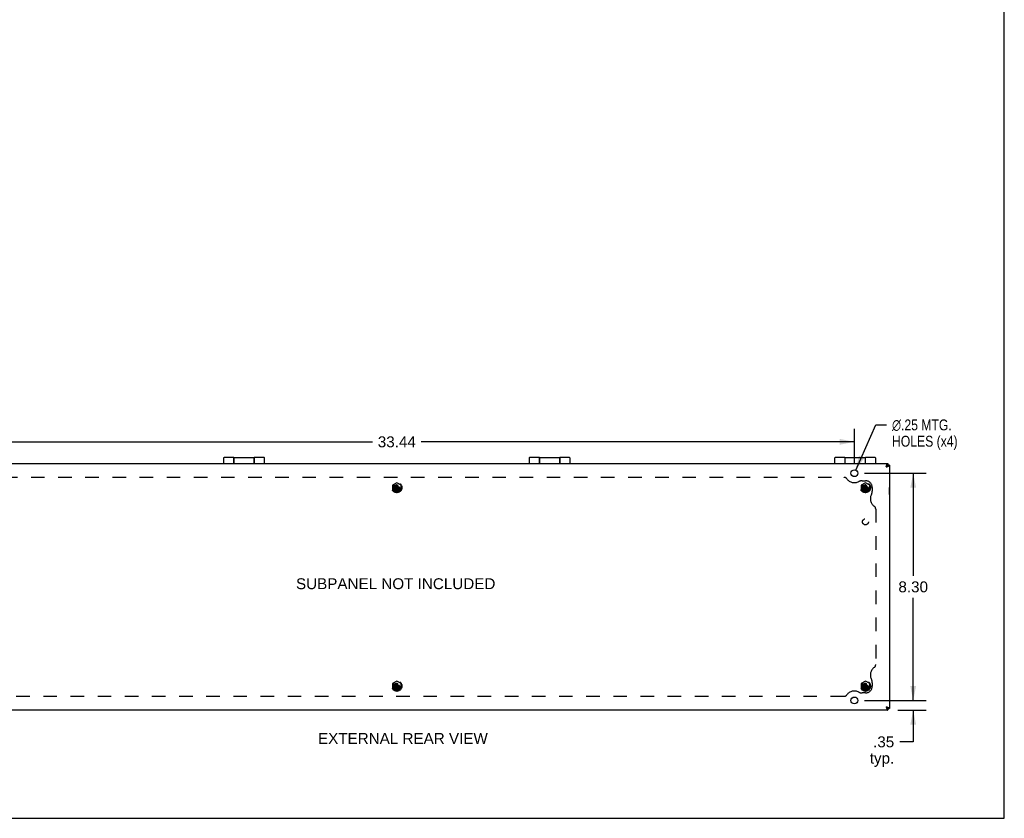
# Model space of a CAD drawing. Header units: inches. Extents: x 0 to 90.2, y 0 to 58.3.
# Tile 6 of 7: x 54.2 to 90.2, y 0 to 29.2. Entities that reach past the tile are written whole.
import ezdxf

# ---------------------------------------------------------------- set-up
doc = ezdxf.new("R2010")
doc.units = ezdxf.units.IN
doc.header["$LTSCALE"] = 4.958751
doc.header["$MEASUREMENT"] = 0
doc.linetypes.add('HIDDEN', pattern=[0.2, 0.1, -0.1])
doc.layers.get('0').update_dxf_attribs({"linetype": 'CONTINUOUS'})
for name, color, linetype in [('02___PRT_ALL_AXES', 7, 'CONTINUOUS'), ('06___PRT_ALL_SURFS', 7, 'CONTINUOUS'), ('DEFAULT_2', 8, 'HIDDEN'), ('DIMENSIONS', 7, 'CONTINUOUS')]:
    doc.layers.add(name, color=color, linetype=linetype)
doc.styles.get("Standard").update_dxf_attribs({"font": 'arial.ttf'})
doc.styles.add('TEXTSTYLE_1', font='gdt', dxfattribs={"width": 0.8})
doc.dimstyles.new('DIMSTYLE_1', dxfattribs={"dimtxt": 0.397761, "dimasz": 0.530348, "dimexe": 0.09, "dimexo": 0.07, "dimgap": 0.0375, "dimtad": 0, "dimtih": 1, "dimtoh": 1, "dimzin": 4, "dimdsep": 46, "dimtxsty": 'Standard', "dimblk": '_FILLED', "dimblk1": '_FILLED', "dimblk2": '_FILLED', "dimcen": 0.09, "dimazin": 1, "dimtfac": 1, "dimtofl": 0, "dimtmove": 0, "dimatfit": 3, "dimldrblk": '_FILLED', "dimfxl": 1, "dimtolj": 1, "dimtzin": 4, "dimarcsym": 0})
doc.dimstyles.new('DIMSTYLE_2', dxfattribs={"dimtxt": 0.397761, "dimasz": 0.530348, "dimexe": 0.09, "dimexo": 0.07, "dimgap": 0.09, "dimtad": 0, "dimtih": 1, "dimtoh": 1, "dimzin": 4, "dimdsep": 46, "dimtxsty": 'Standard', "dimblk": '_FILLED', "dimblk1": '_FILLED', "dimblk2": '_FILLED', "dimcen": 0.09, "dimazin": 1, "dimtfac": 1, "dimtofl": 0, "dimtmove": 0, "dimatfit": 1, "dimldrblk": '_FILLED', "dimfxl": 1, "dimtolj": 1, "dimtzin": 4, "dimarcsym": 0})

# ---------------------------------------------------------------- blocks, each defined once
blk = doc.blocks.new('_FILLED')
at = {"color": 0, "linetype": 'ByBlock'}
blk.add_solid([(0, 0), (-1, 0.2), (-1, -0.2)], dxfattribs=at)
blk = doc.blocks.new('*D15')
at = {"layer": 'DIMENSIONS', "color": 2, "linetype": 'Continuous'}
for p, q in [((51.241, 12.975), (51.241, 14.229)), ((84.679, 12.975), (84.679, 14.229)), ((51.241, 13.751), (67.067, 13.751)), ((84.679, 13.751), (68.854, 13.751))]:
    blk.add_line(p, q, dxfattribs=at)
at = {"layer": 'DIMENSIONS', "color": 2, "linetype": 'Continuous', "xscale": 0.5303476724, "yscale": 0.5303476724, "zscale": 0.5303476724, "rotation": 180}
blk.add_blockref('_FILLED', (51.241, 13.751), dxfattribs=at)
at = {"layer": 'DIMENSIONS', "color": 2, "linetype": 'Continuous', "xscale": 0.5303476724, "yscale": 0.5303476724, "zscale": 0.5303476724}
blk.add_blockref('_FILLED', (84.679, 13.751), dxfattribs=at)
at = {"layer": 'DIMENSIONS', "color": 2, "linetype": 'Continuous', "insert": (67.96, 13.95), "char_height": 0.3978, "width": 1.38994, "attachment_point": 2, "line_spacing_factor": 0.9}
blk.add_mtext('33.44', dxfattribs=at)
blk = doc.blocks.new('*D16')
at = {"layer": 'DIMENSIONS', "color": 2, "linetype": 'Continuous'}
for p, q in [((85.051, 12.604), (87.307, 12.604)), ((86.83, 12.604), (86.83, 8.852)), ((86.83, 4.304), (86.83, 8.056)), ((85.051, 4.304), (87.307, 4.304))]:
    blk.add_line(p, q, dxfattribs=at)
at = {"layer": 'DIMENSIONS', "color": 2, "linetype": 'Continuous', "xscale": 0.5303476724, "yscale": 0.5303476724, "zscale": 0.5303476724}
for p, rotation in [((86.83, 12.604), 90), ((86.83, 4.304), 270)]:
    blk.add_blockref('_FILLED', p, dxfattribs=dict(at, rotation=rotation))
at = {"layer": 'DIMENSIONS', "color": 2, "linetype": 'Continuous', "insert": (86.83, 8.653), "char_height": 0.3978, "width": 1.0809, "attachment_point": 2, "line_spacing_factor": 0.9}
blk.add_mtext('8.30', dxfattribs=at)
blk = doc.blocks.new('*D17')
at = {"layer": 'DIMENSIONS', "color": 2, "linetype": 'Continuous'}
for p, q in [((86.83, 4.304), (86.83, 5.365)), ((85.051, 4.304), (87.307, 4.304)), ((86.272, 3.954), (87.307, 3.954)), ((86.83, 3.954), (86.83, 2.793)), ((86.83, 2.793), (86.336, 2.793))]:
    blk.add_line(p, q, dxfattribs=at)
at = {"layer": 'DIMENSIONS', "color": 2, "linetype": 'Continuous', "xscale": 0.5303476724, "yscale": 0.5303476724, "zscale": 0.5303476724}
for p, rotation in [((86.83, 4.304), 270), ((86.83, 3.954), 90)]:
    blk.add_blockref('_FILLED', p, dxfattribs=dict(at, rotation=rotation))
at = {"layer": 'DIMENSIONS', "color": 2, "linetype": 'Continuous', "insert": (86.137, 2.992), "char_height": 0.3978, "width": 0.89459, "attachment_point": 3, "line_spacing_factor": 0.9}
blk.add_mtext('.35\\Ptyp.', dxfattribs=at)
blk = doc.blocks.new('*D18')
at = {"layer": 'DIMENSIONS', "color": 2, "linetype": 'Continuous'}
for p, q in [((84.73, 12.719), (85.461, 14.369)), ((85.461, 14.369), (85.857, 14.369))]:
    blk.add_line(p, q, dxfattribs=at)
at = {"layer": 'DIMENSIONS', "color": 2, "linetype": 'Continuous', "xscale": 0.5303476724, "yscale": 0.5303476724, "zscale": 0.5303476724, "rotation": 246.1186697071}
blk.add_blockref('_FILLED', (84.73, 12.719), dxfattribs=at)
at = {"layer": 'DIMENSIONS', "color": 2, "linetype": 'Continuous', "insert": (86.056, 14.568), "char_height": 0.39776, "width": 2.99134, "attachment_point": 1, "line_spacing_factor": 0.9, "style": 'TEXTSTYLE_1'}
blk.add_mtext('{\\fgdt;n}\\fArial;.25 MTG.\\PHOLES (x4)', dxfattribs=at)

msp = doc.modelspace()

# ---------------------------------------------------------------- linework, layer by layer
at = {"color": 7, "linetype": 'Continuous'}
for p, q in [((90.159, 0), (90.159, 58.338)), ((61.627, 13.154), (61.627, 12.954)), ((62.002, 13.174), (62.002, 12.954)), ((62.007, 12.954), (62.007, 13.174)), ((62.747, 13.174), (62.747, 12.954)), ((62.752, 12.954), (62.752, 13.174)), ((63.127, 12.954), (63.127, 13.154)), ((72.794, 13.154), (72.794, 12.954)), ((73.169, 13.174), (73.169, 12.954)), ((73.174, 12.954), (73.174, 13.174)), ((73.914, 13.174), (73.914, 12.954)), ((73.919, 12.954), (73.919, 13.174)), ((74.294, 12.954), (74.294, 13.154)), ((83.96, 13.154), (83.96, 12.954)), ((84.335, 13.174), (84.335, 12.954)), ((84.34, 12.954), (84.34, 13.174)), ((85.08, 13.174), (85.08, 12.954)), ((85.085, 12.954), (85.085, 13.174)), ((85.46, 12.954), (85.46, 13.154)), ((85.9, 12.954), (85.9, 12.894)), ((85.879, 12.873), (85.84, 12.834)), ((85.9, 12.924), (85.93, 12.924)), ((85.96, 12.894), (85.9, 12.894)), ((85.964, 12.082), (85.96, 12.082)), ((85.964, 11.826), (85.964, 12.082)), ((85.964, 11.826), (85.96, 11.826)), ((85.84, 4.074), (85.879, 4.036)), ((85.96, 4.014), (85.9, 4.014)), ((85.9, 3.954), (85.9, 4.014)), ((85.9, 3.984), (85.93, 3.984)), ((0, 0), (90.159, 0))]:
    msp.add_line(p, q, dxfattribs=at)
at = {"color": 3, "linetype": 'Continuous'}
for p, q in [((50.02, 12.954), (85.9, 12.954)), ((85.93, 12.924), (85.93, 12.894)), ((85.96, 12.894), (85.96, 4.014)), ((85.93, 4.014), (85.93, 3.984)), ((85.9, 3.954), (50.02, 3.954))]:
    msp.add_line(p, q, dxfattribs=at)
for points in [[(85.84, 12.834), (85.843, 12.843), (85.846, 12.851), (85.849, 12.86), (85.851, 12.868), (85.854, 12.876), (85.857, 12.884), (85.859, 12.892), (85.862, 12.899), (85.865, 12.906), (85.868, 12.913), (85.87, 12.919), (85.873, 12.925), (85.876, 12.93), (85.879, 12.935), (85.881, 12.94), (85.884, 12.943), (85.887, 12.947), (85.889, 12.949), (85.892, 12.952), (85.895, 12.953), (85.898, 12.954), (85.9, 12.954)], [(85.84, 12.834), (85.849, 12.837), (85.857, 12.84), (85.866, 12.842), (85.874, 12.845), (85.882, 12.848), (85.89, 12.851), (85.898, 12.853), (85.905, 12.856), (85.912, 12.859), (85.919, 12.862), (85.925, 12.864), (85.931, 12.867), (85.936, 12.87), (85.941, 12.872), (85.946, 12.875), (85.949, 12.878), (85.953, 12.881), (85.955, 12.883), (85.958, 12.886), (85.959, 12.889), (85.96, 12.892), (85.96, 12.894)], [(85.84, 4.074), (85.849, 4.072), (85.857, 4.069), (85.866, 4.066), (85.874, 4.063), (85.882, 4.061), (85.89, 4.058), (85.898, 4.055), (85.905, 4.052), (85.912, 4.05), (85.919, 4.047), (85.925, 4.044), (85.931, 4.042), (85.936, 4.039), (85.941, 4.036), (85.946, 4.033), (85.949, 4.031), (85.953, 4.028), (85.955, 4.025), (85.958, 4.022), (85.959, 4.02), (85.96, 4.017), (85.96, 4.014)], [(85.84, 4.074), (85.843, 4.066), (85.846, 4.057), (85.849, 4.049), (85.851, 4.04), (85.854, 4.032), (85.857, 4.024), (85.859, 4.017), (85.862, 4.009), (85.865, 4.002), (85.868, 3.996), (85.87, 3.989), (85.873, 3.984), (85.876, 3.978), (85.879, 3.973), (85.881, 3.969), (85.884, 3.965), (85.887, 3.962), (85.889, 3.959), (85.892, 3.957), (85.895, 3.955), (85.898, 3.955), (85.9, 3.954)]]:
    msp.add_lwpolyline(points, dxfattribs=at)
at = {"color": 7, "linetype": 'Continuous'}
for points in [[(85.84, 12.834), (85.846, 12.838), (85.851, 12.841), (85.856, 12.844), (85.861, 12.848), (85.866, 12.851), (85.87, 12.854), (85.875, 12.858), (85.879, 12.861), (85.883, 12.864), (85.886, 12.868), (85.89, 12.871), (85.892, 12.874), (85.895, 12.878), (85.897, 12.881), (85.898, 12.884), (85.899, 12.888), (85.9, 12.891), (85.9, 12.894)], [(85.84, 12.834), (85.844, 12.839), (85.847, 12.845), (85.85, 12.85), (85.854, 12.855), (85.857, 12.86), (85.86, 12.864), (85.864, 12.869), (85.867, 12.873), (85.87, 12.877), (85.874, 12.88), (85.877, 12.883), (85.88, 12.886), (85.884, 12.889), (85.887, 12.891), (85.89, 12.892), (85.894, 12.893), (85.897, 12.894), (85.9, 12.894)], [(85.9, 12.894), (85.898, 12.894), (85.896, 12.893), (85.894, 12.892), (85.892, 12.891), (85.89, 12.889), (85.887, 12.886), (85.885, 12.883), (85.883, 12.88), (85.881, 12.877), (85.879, 12.873)], [(85.9, 12.894), (85.9, 12.892), (85.899, 12.89), (85.898, 12.888), (85.897, 12.886), (85.895, 12.884), (85.892, 12.881), (85.89, 12.879), (85.886, 12.877), (85.883, 12.875), (85.879, 12.873)], [(85.84, 4.074), (85.846, 4.071), (85.851, 4.068), (85.856, 4.064), (85.861, 4.061), (85.866, 4.058), (85.87, 4.054), (85.875, 4.051), (85.879, 4.048), (85.883, 4.044), (85.886, 4.041), (85.89, 4.038), (85.892, 4.034), (85.895, 4.031), (85.897, 4.028), (85.898, 4.024), (85.899, 4.021), (85.9, 4.018), (85.9, 4.014)], [(85.84, 4.074), (85.844, 4.069), (85.847, 4.064), (85.85, 4.059), (85.854, 4.054), (85.857, 4.049), (85.86, 4.044), (85.864, 4.04), (85.867, 4.036), (85.87, 4.032), (85.874, 4.028), (85.877, 4.025), (85.88, 4.022), (85.884, 4.02), (85.887, 4.018), (85.89, 4.016), (85.894, 4.015), (85.897, 4.014), (85.9, 4.014)], [(85.9, 4.014), (85.898, 4.014), (85.896, 4.015), (85.894, 4.016), (85.892, 4.018), (85.89, 4.02), (85.887, 4.022), (85.885, 4.025), (85.883, 4.028), (85.881, 4.032), (85.879, 4.036)], [(85.9, 4.014), (85.9, 4.016), (85.899, 4.019), (85.898, 4.021), (85.897, 4.023), (85.895, 4.025), (85.892, 4.027), (85.89, 4.029), (85.886, 4.031), (85.883, 4.034), (85.879, 4.036)]]:
    msp.add_lwpolyline(points, dxfattribs=at)
for centre, start, end in [((61.647, 13.154), 90, 180), ((63.107, 13.154), 0, 90), ((72.814, 13.154), 90, 180), ((74.274, 13.154), 0, 90), ((83.98, 13.154), 90, 180), ((85.44, 13.154), 0, 90)]:
    msp.add_arc(centre, 0.02, start, end, dxfattribs=at)
at = {"layer": '02___PRT_ALL_AXES', "color": 7, "linetype": 'Continuous'}
for p, q in [((62.002, 13.174), (61.647, 13.174)), ((62.002, 13.094), (62.007, 13.094)), ((62.007, 13.174), (62.747, 13.174)), ((62.747, 13.094), (62.752, 13.094)), ((63.107, 13.174), (62.752, 13.174)), ((73.169, 13.174), (72.814, 13.174)), ((73.169, 13.094), (73.174, 13.094)), ((73.174, 13.174), (73.914, 13.174)), ((73.914, 13.094), (73.919, 13.094)), ((74.274, 13.174), (73.919, 13.174)), ((84.335, 13.174), (83.98, 13.174)), ((84.335, 13.094), (84.34, 13.094)), ((84.34, 13.174), (85.08, 13.174)), ((85.08, 13.094), (85.085, 13.094)), ((85.44, 13.174), (85.085, 13.174))]:
    msp.add_line(p, q, dxfattribs=at)
at = {"layer": '02___PRT_ALL_AXES', "color": 3, "linetype": 'Continuous'}
for centre in [(84.679, 12.604), (84.679, 4.304)]:
    msp.add_circle(centre, 0.125, dxfattribs=at)
at = {"layer": '02___PRT_ALL_AXES', "color": 8, "linetype": 'HIDDEN'}
for centre, radius in [((67.96, 12.079), 0.141), ((67.96, 12.079), 0.125), ((85.085, 12.079), 0.141), ((85.085, 12.079), 0.125), ((85.085, 10.829), 0.109), ((67.96, 4.829), 0.141), ((67.96, 4.829), 0.125), ((85.085, 4.829), 0.141), ((85.085, 4.829), 0.125)]:
    msp.add_circle(centre, radius, dxfattribs=at)
at = {"layer": '06___PRT_ALL_SURFS', "color": 8, "linetype": 'HIDDEN'}
for p, q in [((67.96, 12.259), (67.804, 12.169)), ((68.116, 12.169), (67.96, 12.259)), ((85.085, 12.259), (84.929, 12.169)), ((85.241, 12.169), (85.085, 12.259)), ((67.804, 12.169), (67.804, 11.989)), ((67.804, 11.989), (67.96, 11.899)), ((67.96, 11.899), (68.116, 11.989)), ((68.116, 11.989), (68.116, 12.169)), ((84.929, 12.169), (84.929, 11.989)), ((84.929, 11.989), (85.085, 11.899)), ((85.085, 11.899), (85.241, 11.989)), ((85.241, 11.989), (85.241, 12.169)), ((67.96, 5.009), (67.804, 4.919)), ((67.804, 4.919), (67.804, 4.739)), ((67.804, 4.739), (67.96, 4.649)), ((68.116, 4.919), (67.96, 5.009)), ((67.96, 4.649), (68.116, 4.739)), ((68.116, 4.739), (68.116, 4.919)), ((85.085, 5.009), (84.929, 4.919)), ((84.929, 4.919), (84.929, 4.739)), ((84.929, 4.739), (85.085, 4.649)), ((85.241, 4.919), (85.085, 5.009)), ((85.085, 4.649), (85.241, 4.739)), ((85.241, 4.739), (85.241, 4.919))]:
    msp.add_line(p, q, dxfattribs=at)
for centre in [(67.96, 12.079), (85.085, 12.079), (67.96, 4.829), (85.085, 4.829)]:
    msp.add_circle(centre, 0.14, dxfattribs=at)
at = {"layer": 'DEFAULT_2', "color": 8, "linetype": 'HIDDEN'}
for p, q in [((51.618, 12.454), (84.303, 12.454)), ((84.96, 12.329), (85.085, 12.329)), ((67.861, 12.064), (68.06, 12.095)), ((67.862, 12.095), (67.861, 12.095)), ((67.861, 12.095), (68.06, 12.064)), ((67.861, 12.064), (67.862, 12.064)), ((67.892, 12.095), (67.862, 12.095)), ((67.862, 12.064), (67.892, 12.064)), ((67.925, 12.114), (67.892, 12.095)), ((67.892, 12.064), (68.029, 12.095)), ((67.892, 12.095), (68.029, 12.064)), ((67.892, 12.064), (67.925, 12.044)), ((67.945, 12.148), (67.925, 12.114)), ((67.925, 12.044), (67.995, 12.114)), ((67.925, 12.114), (67.995, 12.044)), ((67.925, 12.044), (67.945, 12.011)), ((67.945, 12.179), (67.945, 12.178)), ((67.945, 11.98), (67.976, 12.179)), ((67.976, 11.98), (67.945, 12.179)), ((67.945, 12.178), (67.945, 12.148)), ((67.945, 12.011), (67.976, 12.148)), ((67.976, 12.011), (67.945, 12.148)), ((67.945, 12.011), (67.945, 11.981)), ((67.945, 11.981), (67.945, 11.98)), ((67.96, 12.079), (67.96, 12.153)), ((67.96, 12.079), (68.054, 12.079)), ((67.976, 12.178), (67.976, 12.179)), ((67.976, 12.148), (67.976, 12.178)), ((67.995, 12.114), (67.976, 12.148)), ((67.976, 12.011), (67.995, 12.044)), ((67.976, 11.981), (67.976, 12.011)), ((67.976, 11.98), (67.976, 11.981)), ((68.029, 12.095), (67.995, 12.114)), ((67.995, 12.044), (68.029, 12.064)), ((68.059, 12.095), (68.029, 12.095)), ((68.029, 12.064), (68.059, 12.064)), ((68.06, 12.095), (68.059, 12.095)), ((68.059, 12.064), (68.06, 12.064)), ((84.986, 12.064), (85.185, 12.095)), ((84.987, 12.095), (84.986, 12.095)), ((84.986, 12.095), (85.185, 12.064)), ((84.986, 12.064), (84.987, 12.064)), ((85.017, 12.095), (84.987, 12.095)), ((84.987, 12.064), (85.017, 12.064)), ((85.05, 12.114), (85.017, 12.095)), ((85.017, 12.064), (85.154, 12.095)), ((85.017, 12.095), (85.154, 12.064)), ((85.017, 12.064), (85.05, 12.044)), ((85.07, 12.148), (85.05, 12.114)), ((85.05, 12.044), (85.12, 12.114)), ((85.05, 12.114), (85.12, 12.044)), ((85.05, 12.044), (85.07, 12.011)), ((85.07, 12.179), (85.07, 12.178)), ((85.07, 11.98), (85.101, 12.179)), ((85.101, 11.98), (85.07, 12.179)), ((85.07, 12.178), (85.07, 12.148)), ((85.07, 12.011), (85.101, 12.148)), ((85.101, 12.011), (85.07, 12.148)), ((85.07, 12.011), (85.07, 11.981)), ((85.07, 11.981), (85.07, 11.98)), ((85.085, 12.079), (85.085, 12.153)), ((85.085, 12.079), (85.179, 12.079)), ((85.101, 12.178), (85.101, 12.179)), ((85.101, 12.148), (85.101, 12.178)), ((85.12, 12.114), (85.101, 12.148)), ((85.101, 12.011), (85.12, 12.044)), ((85.101, 11.981), (85.101, 12.011)), ((85.101, 11.98), (85.101, 11.981)), ((85.154, 12.095), (85.12, 12.114)), ((85.12, 12.044), (85.154, 12.064)), ((85.184, 12.095), (85.154, 12.095)), ((85.154, 12.064), (85.184, 12.064)), ((85.185, 12.095), (85.184, 12.095)), ((85.184, 12.064), (85.185, 12.064)), ((85.335, 12.079), (85.335, 11.954)), ((85.46, 11.296), (85.46, 5.612)), ((67.861, 4.814), (68.06, 4.845)), ((67.862, 4.845), (67.861, 4.845)), ((67.861, 4.845), (68.06, 4.814)), ((67.861, 4.814), (67.862, 4.814)), ((67.892, 4.845), (67.862, 4.845)), ((67.862, 4.814), (67.892, 4.814)), ((67.925, 4.864), (67.892, 4.845)), ((67.892, 4.814), (68.029, 4.845)), ((67.892, 4.845), (68.029, 4.814)), ((67.892, 4.814), (67.925, 4.794)), ((67.945, 4.898), (67.925, 4.864)), ((67.925, 4.864), (67.995, 4.794)), ((67.925, 4.794), (67.995, 4.864)), ((67.925, 4.794), (67.945, 4.761)), ((67.945, 4.929), (67.945, 4.928)), ((67.976, 4.73), (67.945, 4.929)), ((67.945, 4.73), (67.976, 4.929)), ((67.945, 4.928), (67.945, 4.898)), ((67.945, 4.898), (67.976, 4.761)), ((67.945, 4.761), (67.976, 4.898)), ((67.945, 4.761), (67.945, 4.731)), ((67.945, 4.731), (67.945, 4.73)), ((67.96, 4.829), (67.96, 4.903)), ((67.96, 4.829), (68.054, 4.829)), ((67.976, 4.928), (67.976, 4.929)), ((67.976, 4.898), (67.976, 4.928)), ((67.995, 4.864), (67.976, 4.898)), ((67.976, 4.761), (67.995, 4.794)), ((67.976, 4.731), (67.976, 4.761)), ((67.976, 4.73), (67.976, 4.731)), ((68.029, 4.845), (67.995, 4.864)), ((67.995, 4.794), (68.029, 4.814)), ((68.059, 4.845), (68.029, 4.845)), ((68.029, 4.814), (68.059, 4.814)), ((68.06, 4.845), (68.059, 4.845)), ((68.059, 4.814), (68.06, 4.814)), ((84.986, 4.814), (85.185, 4.845)), ((84.987, 4.845), (84.986, 4.845)), ((84.986, 4.845), (85.185, 4.814)), ((84.986, 4.814), (84.987, 4.814)), ((85.017, 4.845), (84.987, 4.845)), ((84.987, 4.814), (85.017, 4.814)), ((85.05, 4.864), (85.017, 4.845)), ((85.017, 4.814), (85.154, 4.845)), ((85.017, 4.845), (85.154, 4.814)), ((85.017, 4.814), (85.05, 4.794)), ((85.07, 4.898), (85.05, 4.864)), ((85.05, 4.864), (85.12, 4.794)), ((85.05, 4.794), (85.12, 4.864)), ((85.05, 4.794), (85.07, 4.761)), ((85.07, 4.929), (85.07, 4.928)), ((85.07, 4.73), (85.101, 4.929)), ((85.101, 4.73), (85.07, 4.929)), ((85.07, 4.928), (85.07, 4.898)), ((85.07, 4.898), (85.101, 4.761)), ((85.07, 4.761), (85.101, 4.898)), ((85.07, 4.761), (85.07, 4.731)), ((85.07, 4.731), (85.07, 4.73)), ((85.085, 4.829), (85.085, 4.903)), ((85.085, 4.829), (85.179, 4.829)), ((85.101, 4.928), (85.101, 4.929)), ((85.101, 4.898), (85.101, 4.928)), ((85.12, 4.864), (85.101, 4.898)), ((85.101, 4.761), (85.12, 4.794)), ((85.101, 4.731), (85.101, 4.761)), ((85.101, 4.73), (85.101, 4.731)), ((85.154, 4.845), (85.12, 4.864)), ((85.12, 4.794), (85.154, 4.814)), ((85.184, 4.845), (85.154, 4.845)), ((85.154, 4.814), (85.184, 4.814)), ((85.185, 4.845), (85.184, 4.845)), ((85.184, 4.814), (85.185, 4.814)), ((85.335, 4.954), (85.335, 4.829)), ((84.303, 4.454), (51.618, 4.454)), ((85.085, 4.579), (84.96, 4.579))]:
    msp.add_line(p, q, dxfattribs=at)
for points in [[(67.861, 12.095), (67.861, 12.09), (67.861, 12.084), (67.861, 12.079), (67.861, 12.074), (67.861, 12.069), (67.861, 12.064)], [(67.96, 12.179), (67.958, 12.179), (67.955, 12.179), (67.953, 12.179), (67.95, 12.179), (67.947, 12.179), (67.945, 12.179)], [(67.945, 11.98), (67.947, 11.98), (67.95, 11.98), (67.953, 11.98), (67.955, 11.98), (67.958, 11.98), (67.96, 11.98)], [(67.976, 12.179), (67.973, 12.179), (67.971, 12.179), (67.968, 12.179), (67.966, 12.179), (67.963, 12.179), (67.96, 12.179)], [(67.964, 12.164), (67.963, 12.161), (67.962, 12.159), (67.961, 12.156), (67.96, 12.153)], [(67.96, 11.98), (67.963, 11.98), (67.966, 11.98), (67.968, 11.98), (67.971, 11.98), (67.973, 11.98), (67.976, 11.98)], [(67.964, 12.164), (67.968, 12.165), (67.972, 12.166), (67.976, 12.166), (67.981, 12.166), (67.986, 12.166), (67.992, 12.166), (67.997, 12.165), (68.002, 12.163)], [(68.06, 12.064), (68.06, 12.069), (68.06, 12.074), (68.06, 12.079), (68.06, 12.084), (68.06, 12.09), (68.06, 12.095)], [(84.986, 12.095), (84.986, 12.09), (84.986, 12.084), (84.986, 12.079), (84.986, 12.074), (84.986, 12.069), (84.986, 12.064)], [(85.085, 12.179), (85.083, 12.179), (85.08, 12.179), (85.078, 12.179), (85.075, 12.179), (85.072, 12.179), (85.07, 12.179)], [(85.07, 11.98), (85.072, 11.98), (85.075, 11.98), (85.078, 11.98), (85.08, 11.98), (85.083, 11.98), (85.085, 11.98)], [(85.101, 12.179), (85.098, 12.179), (85.096, 12.179), (85.093, 12.179), (85.091, 12.179), (85.088, 12.179), (85.085, 12.179)], [(85.089, 12.164), (85.088, 12.161), (85.087, 12.159), (85.086, 12.156), (85.085, 12.153)], [(85.085, 11.98), (85.088, 11.98), (85.091, 11.98), (85.093, 11.98), (85.096, 11.98), (85.098, 11.98), (85.101, 11.98)], [(85.089, 12.164), (85.093, 12.165), (85.097, 12.166), (85.101, 12.166), (85.106, 12.166), (85.111, 12.166), (85.117, 12.166), (85.122, 12.165), (85.127, 12.163)], [(85.185, 12.064), (85.185, 12.069), (85.185, 12.074), (85.185, 12.079), (85.185, 12.084), (85.185, 12.09), (85.185, 12.095)], [(67.861, 4.845), (67.861, 4.84), (67.861, 4.834), (67.861, 4.829), (67.861, 4.824), (67.861, 4.819), (67.861, 4.814)], [(67.96, 4.929), (67.958, 4.929), (67.955, 4.929), (67.953, 4.929), (67.95, 4.929), (67.947, 4.929), (67.945, 4.929)], [(67.945, 4.73), (67.947, 4.73), (67.95, 4.73), (67.953, 4.73), (67.955, 4.73), (67.958, 4.73), (67.96, 4.73)], [(67.976, 4.929), (67.973, 4.929), (67.971, 4.929), (67.968, 4.929), (67.966, 4.929), (67.963, 4.929), (67.96, 4.929)], [(67.964, 4.914), (67.963, 4.911), (67.962, 4.909), (67.961, 4.906), (67.96, 4.903)], [(67.96, 4.73), (67.963, 4.73), (67.966, 4.73), (67.968, 4.73), (67.971, 4.73), (67.973, 4.73), (67.976, 4.73)], [(67.964, 4.914), (67.968, 4.915), (67.972, 4.916), (67.976, 4.916), (67.981, 4.916), (67.986, 4.916), (67.992, 4.916), (67.997, 4.915), (68.002, 4.913)], [(68.06, 4.814), (68.06, 4.819), (68.06, 4.824), (68.06, 4.829), (68.06, 4.834), (68.06, 4.84), (68.06, 4.845)], [(84.986, 4.845), (84.986, 4.84), (84.986, 4.834), (84.986, 4.829), (84.986, 4.824), (84.986, 4.819), (84.986, 4.814)], [(85.085, 4.929), (85.083, 4.929), (85.08, 4.929), (85.078, 4.929), (85.075, 4.929), (85.072, 4.929), (85.07, 4.929)], [(85.07, 4.73), (85.072, 4.73), (85.075, 4.73), (85.078, 4.73), (85.08, 4.73), (85.083, 4.73), (85.085, 4.73)], [(85.101, 4.929), (85.098, 4.929), (85.096, 4.929), (85.093, 4.929), (85.091, 4.929), (85.088, 4.929), (85.085, 4.929)], [(85.089, 4.914), (85.088, 4.911), (85.087, 4.909), (85.086, 4.906), (85.085, 4.903)], [(85.085, 4.73), (85.088, 4.73), (85.091, 4.73), (85.093, 4.73), (85.096, 4.73), (85.098, 4.73), (85.101, 4.73)], [(85.089, 4.914), (85.093, 4.915), (85.097, 4.916), (85.101, 4.916), (85.106, 4.916), (85.111, 4.916), (85.117, 4.916), (85.122, 4.915), (85.127, 4.913)], [(85.185, 4.814), (85.185, 4.819), (85.185, 4.824), (85.185, 4.829), (85.185, 4.834), (85.185, 4.84), (85.185, 4.845)]]:
    msp.add_lwpolyline(points, dxfattribs=at)
for centre, radius in [((67.96, 12.079), 0.186), ((85.085, 12.079), 0.186), ((67.96, 12.079), 0.105), ((67.96, 12.079), 0.095), ((67.96, 12.079), 0.094), ((85.085, 12.079), 0.105), ((85.085, 12.079), 0.095), ((85.085, 12.079), 0.094), ((67.96, 4.829), 0.186), ((67.96, 4.829), 0.105), ((67.96, 4.829), 0.095), ((67.96, 4.829), 0.094), ((85.085, 4.829), 0.186), ((85.085, 4.829), 0.105), ((85.085, 4.829), 0.095), ((85.085, 4.829), 0.094)]:
    msp.add_circle(centre, radius, dxfattribs=at)
for centre, radius, start, end in [((84.303, 12.329), 0.125, 35.8987, 90), ((84.682, 12.604), 0.344, 215.8987, 297.8911), ((84.96, 12.079), 0.25, 90, 117.8911), ((85.085, 12.079), 0.25, 0, 90), ((67.96, 12.079), 0.085, 87.8382, 360), ((67.96, 12.079), 0.074, 90, 360), ((85.085, 12.079), 0.085, 87.8382, 360), ((85.085, 12.079), 0.074, 90, 360), ((85.085, 11.954), 0.25, 332.1089, 360), ((85.61, 11.676), 0.344, 152.1089, 234.1013), ((85.335, 11.296), 0.125, 0, 54.1013), ((85.61, 5.232), 0.344, 125.8987, 207.8911), ((85.335, 5.612), 0.125, 305.8987, 360), ((85.085, 4.954), 0.25, 0, 27.8911), ((67.96, 4.829), 0.085, 87.8382, 360), ((67.96, 4.829), 0.074, 90, 360), ((85.085, 4.829), 0.085, 87.8382, 360), ((85.085, 4.829), 0.074, 90, 360), ((85.085, 4.829), 0.25, 270, 360), ((84.303, 4.579), 0.125, 270, 324.1013), ((84.682, 4.304), 0.344, 62.1089, 144.1013), ((84.96, 4.829), 0.25, 242.1089, 270)]:
    msp.add_arc(centre, radius, start, end, dxfattribs=at)

# ---------------------------------------------------------------- texts
at = {"layer": 'DIMENSIONS', "color": 2, "linetype": 'Continuous', "char_height": 0.39776, "attachment_point": 2, "line_spacing_factor": 0.9}
for s, insert, width in [('SUBPANEL NOT INCLUDED', (67.919, 8.767), 7.27355), ('EXTERNAL REAR VIEW', (68.183, 3.116), 6.19265)]:
    msp.add_mtext(s, dxfattribs=dict(at, insert=insert, width=width))

# ---------------------------------------------------------------- dimensions: what is measured, and where the dimension line sits
at = {"layer": 'DIMENSIONS', "color": 2, "linetype": 'Continuous'}
dim = msp.add_diameter_dim_2p(p1=(84.73, 12.719), p2=(84.629, 12.49), text='%%c<> MTG.\\PHOLES (x4)', dimstyle='DIMSTYLE_2', override={"dimpost": '<>'}, dxfattribs=at)
dim.commit()
dim.dimension.update_dxf_attribs({"geometry": '*D18', "text_midpoint": (87.552, 14.071), "dimtype": 163})
for base, p1, p2, angle, picture, middle in [((51.241, 13.751), (84.679, 12.905), (51.241, 12.905), 180, '*D15', (67.96, 13.749)), ((86.83, 4.304), (84.981, 12.604), (84.981, 4.304), 270, '*D16', (86.828, 8.452))]:
    dim = msp.add_linear_dim(base=base, p1=p1, p2=p2, angle=angle, dimstyle='DIMSTYLE_1', dxfattribs=at)
    dim.commit()
    dim.dimension.update_dxf_attribs({"geometry": picture, "text_midpoint": middle, "dimtype": 160})
dim = msp.add_linear_dim(base=(86.83, 4.304), p1=(86.202, 3.954), p2=(84.981, 4.304), angle=90, text='<>\\Ptyp.', dimstyle='DIMSTYLE_1', dxfattribs=at)
dim.commit()
dim.dimension.update_dxf_attribs({"geometry": '*D17', "text_midpoint": (85.69, 2.494), "dimtype": 160})

doc.saveas('drawing.dxf')
